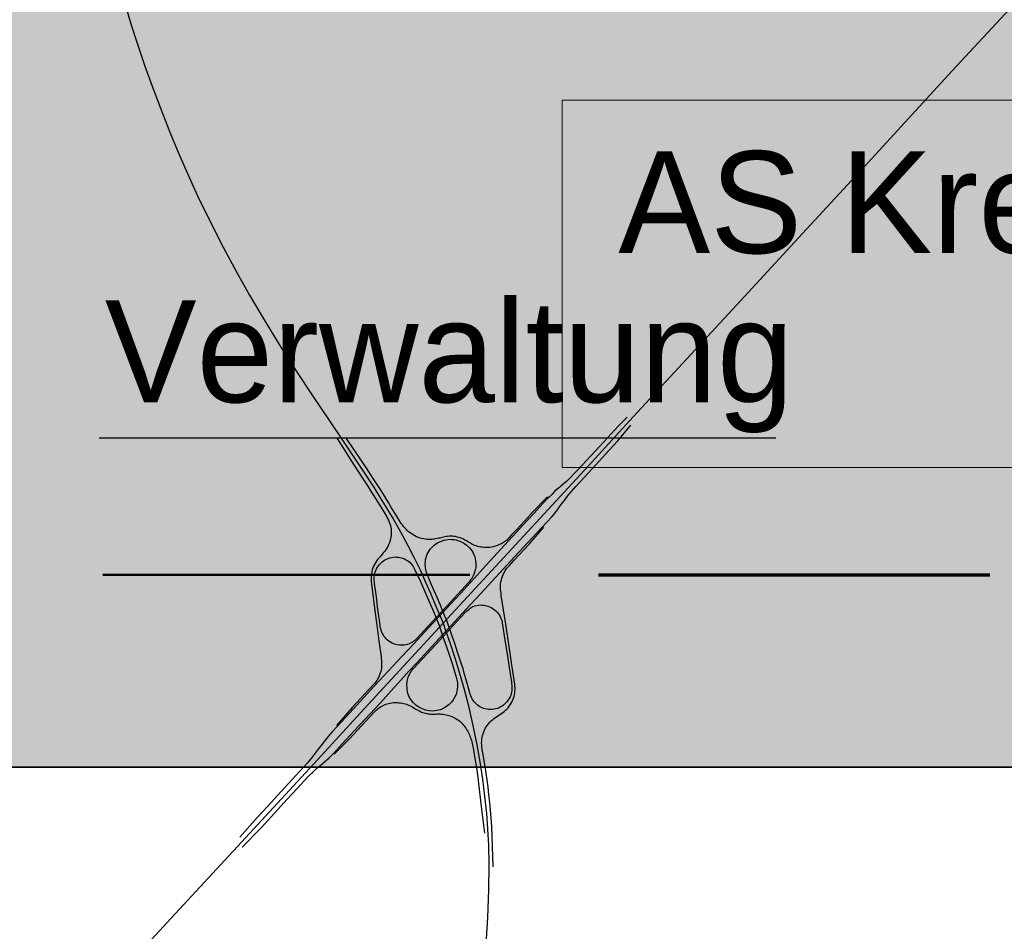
# Model space of a CAD drawing. Header units: metres. Extents: x 33417500 to 33438500, y 5878300 to 5908000.
# Tile 200 of 207: x 33433030 to 33435443, y 5899293 to 5901527. Entities that reach past the tile are written whole.
import ezdxf
from ezdxf.enums import TextEntityAlignment as Align

# ---------------------------------------------------------------- set-up
doc = ezdxf.new("R2010")
doc.units = ezdxf.units.M
doc.header["$LTSCALE"] = 999.999998
doc.linetypes.add('LT00000', pattern=[0])
doc.linetypes.add('LT21012', pattern=[0.62, 0.15, -0.1, 0.15, -0.1, 0.02, -0.1])
for name, color, linetype, lineweight, true_color in [('200_STRASSENNETZ_BAB', 7, 'LT00000', 18, 0x000000), ('920_freie_TEXTE_Z', 7, 'LT00000', 18, 0x000000), ('A11_UL02_AF', 7, 'LT00000', 18, 0x000000), ('DTK100FAR_412500-5861000_grau', 7, 'LT00000', 18, 0x000000)]:
    doc.layers.add(name, color=color, linetype=linetype, lineweight=lineweight, true_color=true_color)
doc.styles.add('TS100', font='arial.ttf', dxfattribs={"height": 0.2})
picture_1 = doc.add_image_def('image1.tif', size_in_pixel=(3600, 5740))

# ---------------------------------------------------------------- blocks, each defined once
blk = doc.blocks.new('Leg-100000')
at = {"linetype": 'Continuous', "lineweight": 18, "true_color": 0xffffff}
blk.add_hatch(color=7, dxfattribs=at).paths.add_polyline_path([(0, -7.8053), (5.1628, -7.8053), (5.1628, 0), (0, 0)])
at = {"color": 18, "linetype": 'ByBlock', "lineweight": 25, "true_color": 0x000000}
blk.add_line((0.3883, -6.9974), (2.0459, -6.9974), dxfattribs=at)
at = {"color": 6, "linetype": 'LT21012', "lineweight": 50, "true_color": 0xff00ff}
blk.add_line((0.3973, -7.3333), (1.2959, -7.3333), dxfattribs=at)
at = {"color": 6, "linetype": 'ByBlock', "lineweight": 70, "true_color": 0xff00ff}
blk.add_line((1.6115, -7.3333), (2.5698, -7.3333), dxfattribs=at)
at = {"color": 18, "linetype": 'LT21012', "lineweight": 50, "true_color": 0x000000}
blk.add_line((1.6115, -7.3333), (2.5698, -7.3333), dxfattribs=at)
at = {"color": 18, "linetype": 'ByBlock', "lineweight": 35, "true_color": 0x000000, "flags": 128}
blk.add_lwpolyline([(0, -7.8053), (5.1628, -7.8053), (5.1628, 0), (0, 0), (0, -7.8053)], close=True, dxfattribs=at)
at = {"color": 18, "linetype": 'ByBlock', "lineweight": 30, "true_color": 0x000000, "style": 'TS100', "width": 0.966772}
blk.add_text('Verwaltung', height=0.25, dxfattribs=at).set_placement((0.4018, -6.9106), (2.0893, -6.9106), align=Align.FIT)

msp = doc.modelspace()

# ---------------------------------------------------------------- hatches: boundary and pattern name
at = {"layer": '920_freie_TEXTE_Z', "linetype": 'Continuous', "lineweight": 25, "true_color": 0xffffff}
msp.add_hatch(color=7, dxfattribs=at).paths.add_polyline_path([(33434359.4, 5900429.9), (33437762.2, 5900429.9), (33437762.2, 5901329.9), (33434359.4, 5901329.9)])

# ---------------------------------------------------------------- linework, layer by layer
at = {"layer": '200_STRASSENNETZ_BAB', "color": 200, "lineweight": -3, "true_color": 0xd600f5, "flags": 128}
for points in [[(33432795.8, 5906879.6), (33432774.9, 5906837.1), (33432757.3, 5906802.2), (33432739.3, 5906766.7), (33432718, 5906725.2), (33432697.3, 5906684.8), (33432674.2, 5906640), (33432657.8, 5906607.1), (33432642.1, 5906575.9), (33432624.1, 5906538.2), (33432610.3, 5906508.8), (33432596.4, 5906478.6), (33432580.1, 5906441.9), (33432563.8, 5906403.5), (33432546.7, 5906361.2), (33432530.7, 5906318.8), (33432516.9, 5906280.2), (33432503.6, 5906241.2), (33432491, 5906201.2), (33432479.1, 5906162), (33432467.9, 5906123), (33432456.6, 5906079.1), (33432446.1, 5906035.9), (33432436.3, 5905991.3), (33432428.1, 5905951.2), (33432419.8, 5905905.2), (33432413.1, 5905864), (33432407, 5905822), (33432401.7, 5905779.6), (33432397.5, 5905739.3), (33432393.7, 5905697.9), (33432390.6, 5905656), (33432388.5, 5905616.6), (33432386.8, 5905558.6), (33432385.8, 5905511.3), (33432385.9, 5905469.8), (33432387, 5905429), (33432388.6, 5905388.1), (33432391.1, 5905345.9), (33432394.8, 5905298.5), (33432400.2, 5905245), (33432406.8, 5905191.9), (33432413.5, 5905145.1), (33432421.4, 5905097.9), (33432431, 5905045.6), (33432442.2, 5904993.7), (33432454.4, 5904942), (33432469.5, 5904884.4), (33432482.5, 5904838), (33432498.2, 5904786.3), (33432514.4, 5904734.7), (33432535.2, 5904670.2), (33432559.3, 5904596.3), (33432575.1, 5904546), (33432585.4, 5904512.4), (33432593.7, 5904483.7), (33432600.2, 5904460.5), (33432607.9, 5904431.3), (33432615.1, 5904402.2), (33432621.9, 5904372.8), (33432628.3, 5904343), (33432635.3, 5904307.6), (33432641.4, 5904273.3), (33432647.1, 5904238.8), (33432651.5, 5904207.9), (33432656.4, 5904169.1), (33432660.4, 5904131.5), (33432663.7, 5904096), (33432666.2, 5904060.4), (33432668.1, 5904025.4), (33432669.6, 5903988.7), (33432670.9, 5903946.4), (33432671.9, 5903905.5), (33432673, 5903865), (33432673.8, 5903829.2), (33432675, 5903788.9), (33432676.4, 5903754.8), (33432677.7, 5903726.7), (33432680.1, 5903686.6), (33432681.7, 5903665.8), (33432684.6, 5903632.8), (33432688, 5903600.2), (33432691.9, 5903567.7), (33432695.8, 5903540.3), (33432700.5, 5903507.8), (33432707.3, 5903468.6), (33432713.7, 5903434.9), (33432721.9, 5903396.6), (33432729, 5903364.8), (33432742.6, 5903311.7), (33432754.5, 5903268.5), (33432766.1, 5903229.6), (33432777.1, 5903195.9), (33432790.4, 5903156.3), (33432807.3, 5903111.8), (33432825.3, 5903065.9), (33432842.4, 5903023.7), (33432862.9, 5902976.4), (33432883, 5902930.1), (33432908.9, 5902870.9), (33432929.6, 5902823.6), (33432941.7, 5902795.6), (33432954.3, 5902766.1), (33432967.9, 5902733.9), (33432984, 5902695.1), (33432997, 5902662.7), (33433012.5, 5902623.7), (33433026.6, 5902586.1), (33433040.4, 5902548.1), (33433053.9, 5902509.3), (33433065, 5902476), (33433077.2, 5902437.8), (33433088.6, 5902400.3), (33433099.4, 5902363), (33433109.8, 5902326), (33433119.7, 5902288.8), (33433128.9, 5902251.2), (33433136.7, 5902218), (33433153, 5902146), (33433169.9, 5902070.6), (33433177, 5902037.6), (33433186.4, 5901992.7), (33433196.2, 5901946.4), (33433208.2, 5901889.8), (33433217.5, 5901846.6), (33433227.3, 5901803.1), (33433240.4, 5901748), (33433251.1, 5901703.5), (33433264.1, 5901652.7), (33433276.3, 5901607.8), (33433289.4, 5901562.1), (33433303, 5901517), (33433317.5, 5901471.8), (33433336.3, 5901416.1), (33433354.6, 5901364.5), (33433375, 5901310), (33433398.3, 5901251.1), (33433420.3, 5901198.5), (33433438.2, 5901157.3), (33433466.3, 5901095.6), (33433499.1, 5901028), (33433528.9, 5900969.7), (33433562, 5900907.7), (33433593.3, 5900852), (33433629, 5900791.5), (33433666.2, 5900731.3), (33433708.6, 5900664.5), (33433748.6, 5900604.4), (33433785.7, 5900549), (33433829.2, 5900484.3), (33433867, 5900428), (33433898.5, 5900379.8), (33433913.9, 5900355.4), (33433928.5, 5900331.5), (33433945.4, 5900303.4), (33433963.3, 5900272), (33433981.2, 5900238.4), (33433996.5, 5900208), (33434012, 5900177), (33434024.9, 5900148.4), (33434037, 5900121.2), (33434047.7, 5900095.5), (33434067.5, 5900048.3)], [(33434067.7, 5900048.2), (33434245.5, 5900240.4), (33434423.6, 5900433.8), (33434498.6, 5900515.6), (33434533.9, 5900554.6), (33434603.6, 5900629.5), (33434776.5, 5900816.6), (33434958.1, 5901014.1), (33435118.9, 5901188), (33435314.4, 5901400.7), (33435455.5, 5901553.1), (33435492.7, 5901594.1), (33435671, 5901787.2), (33435793.5, 5901919.7), (33435849.8, 5901980.5), (33436027.4, 5902173.8), (33436130.1, 5902284.7), (33436205.7, 5902367.2), (33436408.4, 5902587.1), (33436428.7, 5902609), (33436448, 5902629.6), (33436466.3, 5902648.6), (33436487.9, 5902671.1), (33436507.8, 5902692), (33436528.3, 5902713.1), (33436548.5, 5902733.5), (33436568.7, 5902753.7), (33436589.2, 5902774), (33436609.9, 5902794.3), (33436630.4, 5902814.1), (33436651.5, 5902834.1), (33436672.5, 5902853.9), (33436693.5, 5902873.6), (33436715, 5902893.3), (33436736.1, 5902912.5), (33436757.8, 5902931.8), (33436779.5, 5902951.1), (33436801, 5902970.1), (33436829.4, 5902994.5), (33436866.6, 5903026.7), (33436888.6, 5903045.2), (33436911, 5903063.7), (33436933.3, 5903082.1), (33436955.7, 5903100.1), (33436978.2, 5903118.2), (33437000.9, 5903136.1), (33437023.7, 5903154), (33437046.6, 5903171.7), (33437069.3, 5903189.1), (33437092.6, 5903206.6), (33437115.6, 5903223.9), (33437138.9, 5903240.9), (33437162.4, 5903257.8), (33437185.9, 5903274.8), (33437209.4, 5903291.4), (33437233.1, 5903307.9), (33437256.7, 5903324.3), (33437280.5, 5903340.5), (33437304.4, 5903356.7), (33437328.4, 5903372.7), (33437352.5, 5903388.6), (33437376.7, 5903404.3), (33437401, 5903419.9), (33437425.4, 5903435.4), (33437449.9, 5903450.7), (33437474.5, 5903465.9), (33437499.1, 5903480.9), (33437528.2, 5903498.5), (33437747.6, 5903630.7), (33437917.1, 5903732.8)], [(33434518.7, 5900553.3), (33434497.1, 5900531.5), (33434452.1, 5900482.7), (33434430.2, 5900458.8), (33434396.6, 5900422.6), (33434371.1, 5900396.4), (33434366.3, 5900392), (33434360.5, 5900386.9), (33434353.9, 5900381.6), (33434347.5, 5900376.3), (33434340.8, 5900370.5), (33434334.6, 5900364.3), (33434328.2, 5900358), (33434322.1, 5900352), (33434303.6, 5900332), (33434290.4, 5900317.8), (33434276.6, 5900302.8), (33434262.3, 5900287), (33434248.3, 5900271.8), (33434237.9, 5900260.6), (33434227.6, 5900249.4), (33434200.3, 5900219.5), (33434165, 5900181.5), (33434144.6, 5900158.5), (33434134.2, 5900147.1), (33434110.2, 5900120.8), (33434085.9, 5900094.8), (33434032.1, 5900036.7), (33433995.9, 5899997.4), (33433965.8, 5899965.5), (33433923.5, 5899919.6), (33433899.1, 5899893.2), (33433848.2, 5899837.8), (33433808.3, 5899794.6), (33433796, 5899781.3), (33433790.2, 5899774.9), (33433779.2, 5899761.7), (33433768.5, 5899747.5), (33433761.9, 5899738.7), (33433746.7, 5899719.1), (33433735.4, 5899705.5), (33433669.8, 5899634.1), (33433637.9, 5899599.7), (33433612.8, 5899572.1), (33433569.3, 5899523.2)], [(33433575.1, 5899498.8), (33433621.6, 5899546.5), (33433654.5, 5899582.2), (33433685.8, 5899616.4), (33433711.3, 5899643.6), (33433728, 5899661.9), (33433736.3, 5899670.9), (33433741.9, 5899676.6), (33433747.5, 5899682.3), (33433753.4, 5899687.8), (33433759.4, 5899693), (33433765.3, 5899698), (33433771.2, 5899702.8), (33433777.1, 5899707.8), (33433783, 5899712.9), (33433787.6, 5899717.3), (33433799.9, 5899729.6), (33433820.3, 5899751.8), (33433850.1, 5899783.9), (33433914.3, 5899852.9), (33433940.2, 5899881.7), (33433957.1, 5899900.4), (33433984.1, 5899930.4), (33434002.2, 5899950.2), (33434030.8, 5899981.2), (33434048.8, 5900000.5), (33434133.8, 5900092.8), (33434149.7, 5900109.6), (33434169.5, 5900130.3), (33434242.9, 5900210.2), (33434275.6, 5900245.3), (33434309.6, 5900282.5), (33434333.8, 5900308.7), (33434339.5, 5900315.1), (33434344.8, 5900321.7), (33434349.9, 5900328.4), (33434354.8, 5900335.2), (33434359.6, 5900341.9), (33434364.7, 5900348.9), (33434370.1, 5900356.2), (33434375.5, 5900363.2), (33434381.1, 5900370.1), (33434387, 5900376.6), (33434392.9, 5900383.1), (33434423, 5900415.7), (33434450.1, 5900445.1), (33434474.1, 5900471), (33434495.8, 5900494.7), (33434527.9, 5900533.5)], [(33434323.8, 5900357.8), (33434285.9, 5900318.9), (33434273.8, 5900305.7), (33434258.8, 5900289.3), (33434245.8, 5900275.3), (33434235.5, 5900264.3), (33434223.5, 5900251.8), (33434220.9, 5900249.4), (33434218.4, 5900247.5), (33434215.8, 5900245.7), (33434213.2, 5900244.1), (33434210.6, 5900242.7), (33434207.6, 5900241.3), (33434204.4, 5900239.8), (33434200.9, 5900238.4), (33434197.3, 5900237.2), (33434193.8, 5900236.1), (33434190.1, 5900235.1), (33434186, 5900234.2), (33434182.2, 5900233.7), (33434178.4, 5900233.3), (33434174.9, 5900233.2), (33434171.5, 5900233.3), (33434168, 5900233.5), (33434164.4, 5900233.9), (33434160.4, 5900234.4), (33434156.6, 5900235.1), (33434152.8, 5900236.1), (33434149, 5900237.2), (33434145.3, 5900238.5), (33434141.6, 5900240.1), (33434138.1, 5900241.9), (33434134.8, 5900243.7), (33434131.4, 5900245.6), (33434128.1, 5900247.6), (33434124.7, 5900249.5), (33434121.1, 5900251.5), (33434117.4, 5900253.5), (33434113.7, 5900255.3), (33434109.9, 5900256.8), (33434106.1, 5900258.2), (33434102.2, 5900259.1), (33434098.3, 5900260), (33434094.3, 5900260.5), (33434090.4, 5900260.9), (33434086.4, 5900261), (33434082.6, 5900260.9), (33434078.8, 5900260.7), (33434075.1, 5900260.3), (33434071.7, 5900259.7), (33434068.4, 5900259), (33434065.3, 5900258.2), (33434062.3, 5900257.4), (33434059.3, 5900256.7), (33434056.4, 5900256), (33434053.4, 5900255.2), (33434050.1, 5900254.6), (33434046.8, 5900254), (33434043.3, 5900253.6), (33434039.8, 5900253.3), (33434036.1, 5900253.1), (33434032.4, 5900253.1), (33434028.5, 5900253.3), (33434024.4, 5900253.7), (33434020.2, 5900254.3), (33434015.9, 5900255.3), (33434011.4, 5900256.5), (33434007.1, 5900258), (33434002.8, 5900259.7), (33433998.6, 5900261.7), (33433994.5, 5900264.1), (33433990.7, 5900266.6), (33433986.9, 5900269.3), (33433983.3, 5900272.2), (33433980, 5900275.4), (33433976.8, 5900278.6), (33433973.8, 5900281.9), (33433970.9, 5900285.3), (33433968, 5900288.8), (33433965.3, 5900292.5), (33433962.7, 5900296.2), (33433960.2, 5900300.1), (33433955.1, 5900308.4), (33433940, 5900333.5), (33433934, 5900343.7), (33433927.3, 5900354.7), (33433920, 5900366.4), (33433912.4, 5900378.4), (33433904.5, 5900390.7), (33433896.7, 5900402.8), (33433889.3, 5900414), (33433882.2, 5900424.7), (33433870.5, 5900442.6), (33433829.2, 5900503.1)], [(33433808.5, 5900500.7), (33433841.3, 5900447.1), (33433868.8, 5900405.5), (33433881.4, 5900386.5), (33433889.1, 5900374.2), (33433902.1, 5900353.9), (33433917.7, 5900328.7), (33433925, 5900316.4), (33433927.3, 5900312.5), (33433929.6, 5900308.4), (33433931.7, 5900304.2), (33433933.8, 5900300.1), (33433935.8, 5900295.7), (33433937.4, 5900291.6), (33433938.7, 5900287.4), (33433939.6, 5900282.7), (33433940.2, 5900278), (33433940.5, 5900272.9), (33433940.5, 5900268), (33433940.2, 5900263.1), (33433939.6, 5900258.7), (33433938.6, 5900254), (33433937.4, 5900249.3), (33433936, 5900244.7), (33433934.2, 5900240.2), (33433932.2, 5900236.1), (33433930, 5900232), (33433927.5, 5900227.9), (33433924.8, 5900224.3), (33433922, 5900220.9), (33433919.2, 5900217.5), (33433916.2, 5900214.2), (33433913.2, 5900210.8), (33433910.2, 5900207.2), (33433907.2, 5900203.6), (33433904.4, 5900199.9), (33433901.7, 5900196.1), (33433899.3, 5900192), (33433897.2, 5900187.6), (33433895.4, 5900183.2), (33433893.8, 5900178.3), (33433892.7, 5900173.4), (33433891.9, 5900168.5), (33433891.4, 5900163.6), (33433891.3, 5900158.7), (33433891.5, 5900153.7), (33433891.8, 5900148.6), (33433892.3, 5900143.5), (33433896.3, 5900111.5), (33433900.6, 5900077.9), (33433905.1, 5900043.2), (33433910.4, 5900003.7), (33433915.7, 5899966), (33433916.3, 5899961), (33433916.8, 5899956.3), (33433917, 5899951.5), (33433917.1, 5899947), (33433916.9, 5899942.4), (33433916.4, 5899937.7), (33433915.7, 5899932.9), (33433914.6, 5899928.1), (33433913, 5899923.4), (33433911.1, 5899919), (33433909.2, 5899915), (33433907.3, 5899911), (33433905.1, 5899907.4), (33433902.6, 5899903.9), (33433899.7, 5899900.3), (33433896.7, 5899896.9), (33433845.2, 5899840.9), (33433806.3, 5899796.8)], [(33434190.2, 5899450.3), (33434187.2, 5899549.6), (33434185.8, 5899570.7), (33434184.1, 5899589.6), (33434182.1, 5899608.6), (33434180.1, 5899627.5), (33434178, 5899646), (33434175.3, 5899664.3), (33434170.5, 5899696.2), (33434164.8, 5899730.1), (33434163.6, 5899738), (33434162.5, 5899746.2), (33434162.2, 5899750.5), (33434162.1, 5899754.8), (33434162.2, 5899759.2), (33434162.6, 5899763.7), (33434163.3, 5899768.2), (33434164.2, 5899772.6), (33434165.5, 5899777), (33434167.1, 5899781.3), (33434168.9, 5899785.7), (33434171.1, 5899789.8), (33434173.5, 5899793.9), (33434176.2, 5899797.8), (33434179, 5899801.5), (33434182.1, 5899805.1), (33434185.3, 5899808.4), (33434188.8, 5899811.4), (33434192.3, 5899814.2), (33434195.9, 5899816.8), (33434199.6, 5899819.3), (33434203.3, 5899821.8), (33434207, 5899824.3), (33434210.5, 5899826.7), (33434214, 5899829.2), (33434217.4, 5899831.7), (33434220.7, 5899834.5), (33434223.9, 5899837.5), (33434226.9, 5899840.8), (33434229.6, 5899844.2), (33434232.2, 5899847.8), (33434234.5, 5899851.7), (33434236.6, 5899855.7), (33434238.5, 5899859.9), (33434240.1, 5899864.2), (33434241.4, 5899868.5), (33434242.4, 5899872.8), (33434243.2, 5899877.2), (33434243.7, 5899881.6), (33434243.9, 5899886), (33434243.9, 5899890.2), (33434243.6, 5899894.6), (33434243.1, 5899899), (33434242.6, 5899903.5), (33434237.2, 5899940), (33434233, 5899968.3), (33434227.2, 5900006.9), (33434221.2, 5900045.6), (33434215.7, 5900080.8), (33434210.3, 5900116), (33434209.6, 5900120.9), (33434209.1, 5900125.7), (33434208.6, 5900130.4), (33434208.3, 5900135.1), (33434208.4, 5900139.8), (33434208.7, 5900144.5), (33434209.4, 5900149.2), (33434210.4, 5900153.8), (33434211.7, 5900158.4), (33434213.2, 5900162.8), (33434214.9, 5900167.1), (33434216.9, 5900171.3), (33434219, 5900175.2), (33434221.4, 5900178.9), (33434224.2, 5900182.5), (33434227.1, 5900186), (33434230.1, 5900189.3), (33434241.9, 5900202.3), (33434254.1, 5900215.5), (33434266.3, 5900228.7), (33434279, 5900242.3), (33434314.3, 5900283.4)], [(33434078, 5900052.1), (33434072.1, 5900065.1), (33434066.5, 5900079.2), (33434060.5, 5900094), (33434054.3, 5900108.9), (33434046.2, 5900127.4), (33434039.6, 5900142.2), (33434032.5, 5900158), (33434029.6, 5900164.6), (33434027.1, 5900171.8), (33434026, 5900175.6), (33434025.2, 5900179.4), (33434024.6, 5900183.3), (33434024.2, 5900187.3), (33434024, 5900191.2), (33434024, 5900195.3), (33434024.3, 5900199.5), (33434024.9, 5900203.7), (33434025.8, 5900208.1), (33434027.1, 5900212.5), (33434028.9, 5900217), (33434031, 5900221.5), (33434033.4, 5900225.2), (33434036, 5900229), (33434038.9, 5900232.5), (33434042.4, 5900236.1), (33434046.1, 5900239.4), (33434050, 5900242.3), (33434053.8, 5900244.7), (33434058.8, 5900247.2), (33434063.8, 5900249.3), (33434069.2, 5900251), (33434074.6, 5900252.2), (33434079.7, 5900253), (33434084.6, 5900253.5), (33434089.5, 5900253.4), (33434094.2, 5900252.9), (33434099.2, 5900251.9), (33434104.1, 5900250.6), (33434108.7, 5900248.9), (33434113.2, 5900246.8), (33434117.6, 5900244.5), (33434121.7, 5900241.9), (33434125.6, 5900238.9), (33434129.3, 5900235.7), (33434132.8, 5900232.1), (33434135.8, 5900228.3), (33434138.6, 5900224.4), (33434141.1, 5900220.1), (33434143.2, 5900215.7), (33434145.1, 5900210.9), (33434146.5, 5900205.7), (33434147.4, 5900200.4), (33434147.9, 5900195.2), (33434148, 5900190.1), (33434147.6, 5900185.1), (33434146.8, 5900180.4), (33434145.8, 5900176), (33434144.5, 5900171.8), (33434143, 5900167.9), (33434141.3, 5900164.2), (33434139.6, 5900160.8), (33434137.7, 5900157.6), (33434135.2, 5900153.9), (33434131.4, 5900149.3), (33434076.1, 5900089.1), (33434051.5, 5900062.9)], [(33434051.5, 5900062.9), (33434002.5, 5900009.8), (33433998.3, 5900005.6), (33433995.1, 5900003.1), (33433991.8, 5900000.8), (33433988.2, 5899998.8), (33433984.4, 5899997.1), (33433980.5, 5899995.7), (33433976.5, 5899994.7), (33433972.5, 5899994), (33433968.3, 5899993.7), (33433964, 5899993.7), (33433959.7, 5899994.1), (33433955.2, 5899994.7), (33433950.9, 5899995.8), (33433946.7, 5899997.3), (33433942.6, 5899999.1), (33433938.7, 5900001.3), (33433935, 5900003.8), (33433931.6, 5900006.6), (33433928.3, 5900009.6), (33433925.5, 5900012.9), (33433922.8, 5900016.3), (33433920.5, 5900019.9), (33433918.5, 5900023.7), (33433916.9, 5900027.5), (33433915.6, 5900031.5), (33433914.5, 5900035.5), (33433913.7, 5900039.6), (33433913.1, 5900043.6), (33433908.1, 5900081.1), (33433904.2, 5900111.8), (33433899.9, 5900145.1), (33433899.4, 5900149), (33433899.1, 5900152.9), (33433899, 5900156.9), (33433899, 5900161), (33433899.4, 5900165.2), (33433900.2, 5900169.4), (33433901.3, 5900173.4), (33433902.7, 5900177.4), (33433904.5, 5900181.3), (33433906.7, 5900185), (33433909.1, 5900188.6), (33433911.9, 5900192), (33433914.8, 5900195.2), (33433918.1, 5900198.1), (33433921.6, 5900200.7), (33433925.2, 5900203.1), (33433929.1, 5900205.1), (33433933, 5900206.8), (33433937.1, 5900208.2), (33433941.2, 5900209.2), (33433945.4, 5900209.8), (33433949.5, 5900210.2), (33433953.6, 5900210.1), (33433957.6, 5900209.8), (33433961.6, 5900209.2), (33433965.6, 5900208.2), (33433969.4, 5900207), (33433973.1, 5900205.3), (33433976.7, 5900203.4), (33433980.2, 5900201.2), (33433983.5, 5900198.9), (33433986.6, 5900196.3), (33433989.4, 5900193.5), (33433991.9, 5900190.5), (33433994.2, 5900187.2), (33433996.2, 5900183.8), (33433998, 5900180.3), (33434012, 5900150.4), (33434022.5, 5900127.4), (33434032.3, 5900104.6), (33434042.3, 5900081), (33434057.4, 5900044.5)], [(33434083.9, 5900033.3), (33434090.6, 5900040.4), (33434122.4, 5900074.7), (33434125.2, 5900077.4), (33434128.1, 5900080), (33434131.2, 5900082.5), (33434134.3, 5900084.7), (33434137.8, 5900086.8), (33434141.6, 5900088.8), (33434145.8, 5900090.4), (33434150.3, 5900091.6), (33434154.3, 5900092.2), (33434158.3, 5900092.5), (33434162.7, 5900092.4), (33434167.2, 5900092), (33434171.9, 5900091.2), (33434177, 5900089.8), (33434181.3, 5900088.2), (33434185.4, 5900086.3), (33434189.5, 5900083.9), (33434193.8, 5900080.9), (33434197, 5900078.3), (33434200.1, 5900075.1), (33434202.9, 5900071.8), (33434205.3, 5900068.2), (33434207.5, 5900064.4), (33434209.3, 5900060.4), (33434210.8, 5900056.4), (33434212, 5900052.3), (33434212.8, 5900048.2), (33434213.6, 5900044), (33434219.3, 5900006.2), (33434225.3, 5899967.7), (33434229.6, 5899939.4), (33434234.9, 5899903.7), (33434235.4, 5899899.7), (33434235.8, 5899895.7), (33434236.1, 5899891.7), (33434236.2, 5899887.6), (33434236, 5899883.4), (33434235.4, 5899879.2), (33434234.5, 5899875), (33434233.3, 5899871), (33434231.7, 5899867.1), (33434229.7, 5899863.3), (33434227.5, 5899859.7), (33434225, 5899856.3), (33434222.2, 5899853.1), (33434219.2, 5899850.1), (33434215.9, 5899847.3), (33434212.4, 5899844.8), (33434208.6, 5899842.6), (33434204.7, 5899840.7), (33434200.6, 5899839), (33434196.3, 5899837.8), (33434192, 5899836.9), (33434187.7, 5899836.3), (33434183.4, 5899836.1), (33434179.2, 5899836.3), (33434175, 5899836.8), (33434171, 5899837.7), (33434167, 5899838.8), (33434163, 5899840.3), (33434159.2, 5899842.2), (33434155.6, 5899844.4), (33434152.3, 5899846.8), (33434149.2, 5899849.4), (33434146.3, 5899852.3), (33434143.6, 5899855.3), (33434141.2, 5899858.6), (33434139, 5899862.1), (33434137.1, 5899865.7), (33434135.3, 5899869.6), (33434134.1, 5899873.6), (33434132.9, 5899877.5), (33434124.2, 5899908.9), (33434120.3, 5899922.3), (33434116.6, 5899935.6), (33434110.5, 5899954.8), (33434103.3, 5899977), (33434096.1, 5899998.1), (33434090, 5900015.7), (33434078, 5900052.1)], [(33432536.5, 5898423.8), (33432708.7, 5898598.9), (33433081.1, 5898979.3), (33433101.7, 5899000.8), (33433119.6, 5899019.6), (33433137.4, 5899038.4), (33433155.2, 5899057.4), (33433172.9, 5899076.4), (33433190.5, 5899095.4), (33433208, 5899114.6), (33433225.5, 5899133.9), (33433246.4, 5899156.6), (33433421.2, 5899346.4), (33433563.6, 5899500.9), (33433759.6, 5899713.2), (33433874.5, 5899838), (33434067.7, 5900048.2)], [(33434057.4, 5900044.5), (33434069.8, 5900007.9), (33434076, 5899990.3), (33434083.5, 5899968.6), (33434089.8, 5899948.7), (33434095.6, 5899929.8), (33434099.9, 5899915.6), (33434101.6, 5899908.8), (33434102.9, 5899902), (33434103.3, 5899896), (33434103.1, 5899891.6), (33434102.5, 5899886.5), (33434101.4, 5899881.1), (33434099.3, 5899873.5), (33434096, 5899865.6), (33434092.7, 5899859.8), (33434088.3, 5899854), (33434082.8, 5899848.6), (33434076.4, 5899843.6), (33434069.1, 5899839.3), (33434061.1, 5899835.8), (33434052.4, 5899833.5), (33434043.3, 5899832.5), (33434034.1, 5899833), (33434025.2, 5899834.7), (33434016.5, 5899837.6), (33434008.3, 5899841.9), (33434000.7, 5899847.2), (33433994.2, 5899853.5), (33433988.6, 5899860.9), (33433984.1, 5899869.3), (33433980.8, 5899878.4), (33433979.3, 5899887.6), (33433979, 5899896.9), (33433980, 5899906), (33433982.3, 5899915.2), (33433985.6, 5899923.2), (33433989.7, 5899930.3), (33433995.1, 5899936.7), (33434060.1, 5900007.1), (33434083.9, 5900033.3)], [(33434067.7, 5900048.2), (33434073.6, 5900030), (33434084.1, 5900000.9), (33434096.5, 5899963.1), (33434105.5, 5899933.6), (33434118.8, 5899888.5), (33434129.1, 5899848.4), (33434140.8, 5899797.1), (33434150.6, 5899750), (33434158.7, 5899702.9), (33434164.3, 5899665.4), (33434169.5, 5899623.4), (33434174, 5899581.1), (33434176.8, 5899544), (33434179, 5899504), (33434179.8, 5899456.2), (33434179.3, 5899394.7), (33434176.7, 5899326), (33434172.2, 5899260.9), (33434164.3, 5899189), (33434153.5, 5899121), (33434136.9, 5899042), (33434118.6, 5898961.2)], [(33433801, 5899727.1), (33433837.2, 5899763.5), (33433898.5, 5899829.5), (33433901.1, 5899832.2), (33433903.6, 5899834.7), (33433905.8, 5899836.6), (33433908.2, 5899838.6), (33433911, 5899840.6), (33433914.1, 5899842.6), (33433917.3, 5899844.4), (33433920.5, 5899846.1), (33433923.8, 5899847.6), (33433927.4, 5899849), (33433930.9, 5899850.1), (33433934.5, 5899851.1), (33433938.3, 5899851.9), (33433942.1, 5899852.6), (33433946, 5899853.1), (33433949.6, 5899853.3), (33433953.1, 5899853.4), (33433956.6, 5899853.2), (33433960.3, 5899852.9), (33433963.9, 5899852.5), (33433967.5, 5899851.8), (33433971, 5899851), (33433974.5, 5899850.1), (33433978, 5899849.1), (33433981.3, 5899847.9), (33433984.6, 5899846.5), (33433987.8, 5899845), (33433990.8, 5899843.4), (33433993.8, 5899841.7), (33433996.6, 5899840), (33433999.5, 5899838.3), (33434002.6, 5899836.4), (33434005.7, 5899834.6), (33434009, 5899832.9), (33434012.1, 5899831.5), (33434015.1, 5899830.1), (33434018.1, 5899829), (33434021.2, 5899828), (33434024.3, 5899827.1), (33434027.5, 5899826.5), (33434030.6, 5899825.9), (33434033.8, 5899825.4), (33434037.1, 5899825.2), (33434040.3, 5899825), (33434043.4, 5899825), (33434046.7, 5899825), (33434050.1, 5899825.1), (33434053.6, 5899825.3), (33434057.3, 5899825.4), (33434060.5, 5899825.3), (33434064.1, 5899825.1), (33434067.6, 5899824.8), (33434071.2, 5899824.3), (33434074.9, 5899823.6), (33434078.3, 5899822.8), (33434081.8, 5899821.8), (33434085.3, 5899820.6), (33434088.9, 5899819.2), (33434092.4, 5899817.7), (33434095.8, 5899815.9), (33434099.1, 5899814.1), (33434102.2, 5899812.1), (33434105.3, 5899810), (33434108.3, 5899807.7), (33434111.1, 5899805.2), (33434113.8, 5899802.6), (33434116.4, 5899799.8), (33434118.8, 5899796.9), (33434121.1, 5899794), (33434123.3, 5899790.9), (33434125.3, 5899787.7), (33434127.2, 5899784.4), (33434128.9, 5899781), (33434130.6, 5899777.6), (33434132.2, 5899774.2), (33434133.5, 5899770.9), (33434134.8, 5899767.5), (33434135.9, 5899764.2), (33434137, 5899760.6), (33434138.1, 5899756.9), (33434139.1, 5899753.2), (33434139.9, 5899749.5), (33434140.7, 5899745.8), (33434141.5, 5899742), (33434144, 5899727.2), (33434146.5, 5899711.5), (33434149.2, 5899694.4), (33434151.8, 5899676.5), (33434156.4, 5899641.2), (33434161.3, 5899598.4), (33434168.9, 5899532.8)]]:
    msp.add_lwpolyline(points, dxfattribs=at)
at = {"layer": '920_freie_TEXTE_Z', "color": 18, "lineweight": 18, "true_color": 0x000000, "flags": 128}
msp.add_lwpolyline([(33434359.4, 5900429.9), (33437762.2, 5900429.9), (33437762.2, 5901329.9), (33434359.4, 5901329.9), (33434359.4, 5900429.9)], close=True, dxfattribs=at)

# ---------------------------------------------------------------- block references
at = {"layer": 'A11_UL02_AF', "xscale": 1000, "yscale": 1000, "zscale": 1000}
msp.add_blockref('Leg-100000', (33432837, 5907500), dxfattribs=at)

# ---------------------------------------------------------------- texts
at = {"layer": '920_freie_TEXTE_Z', "color": 18, "lineweight": 18, "true_color": 0x000000, "style": 'TS100', "width": 0.967778}
msp.add_text('AS Kreuz Uckermark', height=250, dxfattribs=at).set_placement((33434496.9, 5900954.9), (33437649.7, 5900954.9), align=Align.FIT)

# ---------------------------------------------------------------- pictures from other files: only their frames are drawn
at = {"layer": 'DTK100FAR_412500-5861000_grau'}
image = msp.add_image(picture_1, insert=(33420000, 5878800), size_in_units=(18000, 28700), dxfattribs=at)
image.dxf.flags = 15

doc.saveas('drawing.dxf')
